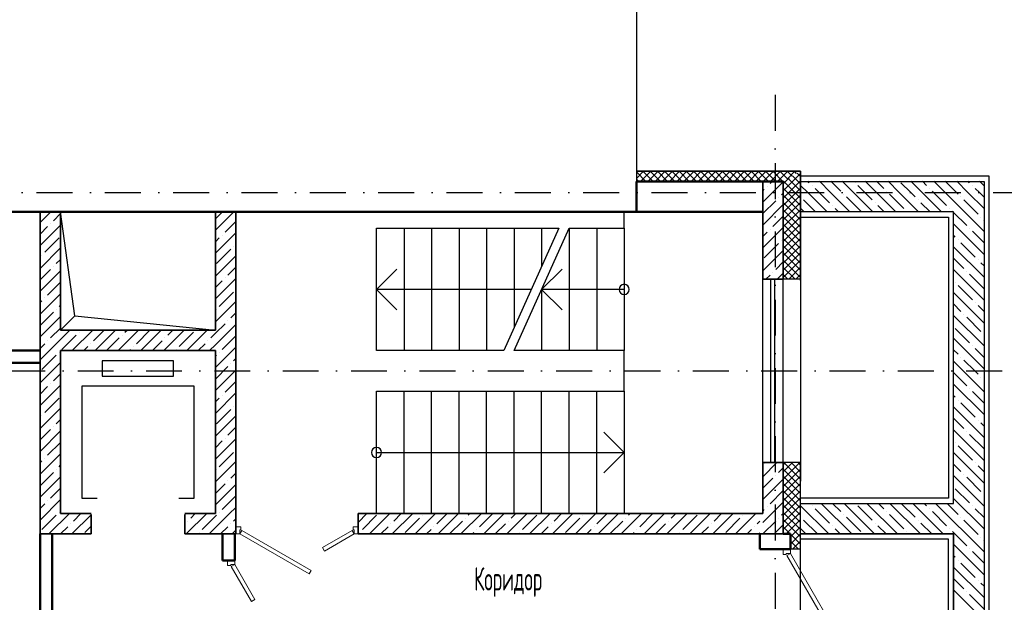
# Model space of a CAD drawing. Extents: x -1560602 to 321118, y -2308202 to -430103.
# Tile 102 of 104: x -1491295 to -1481636, y -2035424 to -2029707. Entities that reach past the tile are written whole.
import ezdxf

# ---------------------------------------------------------------- set-up
doc = ezdxf.new("R2010")
doc.units = 0
doc.header["$MEASUREMENT"] = 0
doc.linetypes.add('Dot & Dashed', pattern=[670.277762, 352.777767, -176.388884, 0, -141.111112])
doc.linetypes.add('Штрихпунктирная', pattern=[0.670278, 0.352778, -0.176389, 0, -0.141111])
doc.layers.get('0').update_dxf_attribs({"color": 255, "linetype": 'CONTINUOUS'})
for name, color, linetype, lineweight in [('Двери', 4, 'CONTINUOUS', 15), ('Диафрагма', 2, 'CONTINUOUS', 35), ('монолитная стена', 2, 'CONTINUOUS', 25), ('стены', 5, 'CONTINUOUS', 50)]:
    doc.layers.add(name, color=color, linetype=linetype, lineweight=lineweight)
for name, color, linetype in [('Оси', 253, 'Dot & Dashed'), ('отделка', 240, 'CONTINUOUS'), ('Текст', 7, 'CONTINUOUS'), ('Утеплитель', 6, 'CONTINUOUS')]:
    doc.layers.add(name, color=color, linetype=linetype)
doc.styles.get("Standard").update_dxf_attribs({"font": 'spds.shx', "width": 0.7, "height": 250})

msp = doc.modelspace()

# ---------------------------------------------------------------- linework, layer by layer
at = {"color": 0, "ltscale": 100}
for p, q in [((-1485244.7, -2026863.4), (-1485244.7, -2031193.4)), ((-1483634.7, -2031193.4), (-1483634.7, -2034236.3)), ((-1481784.7, -2031243.4), (-1483634.7, -2031243.4)), ((-1481784.7, -2039834.2), (-1481784.7, -2031243.4)), ((-1490753.3, -2032612), (-1490894.7, -2031593.4)), ((-1485364.7, -2031753.4), (-1485364.7, -2031593.4)), ((-1483634.7, -2031643.4), (-1482184.7, -2031643.4)), ((-1482184.7, -2031643.4), (-1482184.7, -2034403.4)), ((-1487794.7, -2032953.4), (-1487794.7, -2031753.4)), ((-1487794.7, -2031753.4), (-1486004.7, -2031753.4)), ((-1487524.7, -2031753.4), (-1487524.7, -2032953.4)), ((-1487254.7, -2031753.4), (-1487254.7, -2032953.4)), ((-1486984.7, -2031753.4), (-1486984.7, -2032953.4)), ((-1486714.7, -2031753.4), (-1486714.7, -2032953.4)), ((-1486004.7, -2031753.4), (-1486544.7, -2032953.4)), ((-1486444.7, -2032953.4), (-1485904.7, -2031753.4)), ((-1486444.7, -2031753.4), (-1486444.7, -2032731.4)), ((-1486174.7, -2031753.4), (-1486174.7, -2032131.4)), ((-1485904.7, -2031753.4), (-1485364.7, -2031753.4)), ((-1485904.7, -2031753.4), (-1485904.7, -2032953.4)), ((-1485634.7, -2031753.4), (-1485634.7, -2032953.4)), ((-1485364.7, -2031753.4), (-1485364.7, -2032953.4)), ((-1487794.7, -2032353.4), (-1487594.7, -2032153.4)), ((-1486174.7, -2032353.4), (-1485974.7, -2032153.4)), ((-1487594.7, -2032553.4), (-1487794.7, -2032353.4)), ((-1486274.7, -2032353.4), (-1487794.7, -2032353.4)), ((-1486174.7, -2032353.4), (-1486174.7, -2032953.4)), ((-1485974.7, -2032553.4), (-1486174.7, -2032353.4)), ((-1485364.7, -2032353.4), (-1486174.7, -2032353.4)), ((-1490894.7, -2032753.4), (-1490753.3, -2032612)), ((-1490753.3, -2032612), (-1489374.7, -2032753.4)), ((-1486544.7, -2032953.4), (-1487794.7, -2032953.4)), ((-1485364.7, -2032953.4), (-1486444.7, -2032953.4)), ((-1485364.7, -2033353.4), (-1485364.7, -2032953.4)), ((-1490484.7, -2033053.4), (-1490484.7, -2033203.4)), ((-1489784.7, -2033053.4), (-1490484.7, -2033053.4)), ((-1489784.7, -2033203.4), (-1489784.7, -2033053.4)), ((-1490484.7, -2033203.4), (-1489784.7, -2033203.4)), ((-1489584.7, -2033303.4), (-1490684.7, -2033303.4)), ((-1490684.7, -2033303.4), (-1490684.7, -2034403.4)), ((-1489584.7, -2034403.4), (-1489584.7, -2033303.4)), ((-1487794.7, -2034553.4), (-1487794.7, -2033353.4)), ((-1487794.7, -2033353.4), (-1485364.7, -2033353.4)), ((-1487524.7, -2034553.4), (-1487524.7, -2033353.4)), ((-1487254.7, -2034553.4), (-1487254.7, -2033353.4)), ((-1486984.7, -2034553.4), (-1486984.7, -2033353.4)), ((-1486714.7, -2034553.4), (-1486714.7, -2033353.4)), ((-1486444.7, -2034553.4), (-1486444.7, -2033353.4)), ((-1486174.7, -2034553.4), (-1486174.7, -2033353.4)), ((-1485904.7, -2034553.4), (-1485904.7, -2033353.4)), ((-1485634.7, -2034553.4), (-1485634.7, -2033353.4)), ((-1485364.7, -2033353.4), (-1485364.7, -2034553.4)), ((-1485564.7, -2033753.4), (-1485364.7, -2033953.4)), ((-1487794.7, -2033953.4), (-1485364.7, -2033953.4)), ((-1485364.7, -2033953.4), (-1485564.7, -2034153.4)), ((-1490684.7, -2034403.4), (-1490534.7, -2034403.4)), ((-1489734.7, -2034403.4), (-1489584.7, -2034403.4)), ((-1482184.7, -2034403.4), (-1483634.7, -2034403.4)), ((-1485394.7, -2034553.4), (-1487824.7, -2034553.4)), ((-1483634.7, -2036553.4), (-1483634.7, -2034753.4)), ((-1483634.7, -2034753.4), (-1482134.7, -2034753.4)), ((-1482134.7, -2034753.4), (-1482134.7, -2036553.4)), ((-1482184.7, -2034803.4), (-1483634.7, -2034803.4)), ((-1482184.7, -2039834.2), (-1482184.7, -2034803.4))]:
    msp.add_line(p, q, dxfattribs=at)
for centre, start, end in [((-1485364.7, -2032353.4), 90, 270), ((-1485364.7, -2032353.4), 270, 90), ((-1487794.7, -2033953.4), 90, 270), ((-1487794.7, -2033953.4), 270, 90)]:
    msp.add_arc(centre, 50, start, end, dxfattribs=at)
at = {"layer": 'Двери', "color": 0, "linetype": 'Continuous'}
for p, q in [((-1489124.7, -2034683.4), (-1489174.7, -2034683.4)), ((-1489174.7, -2034753.4), (-1489134.7, -2034753.4)), ((-1489134.7, -2034753.4), (-1489134.7, -2034713.4)), ((-1489134.7, -2034713.4), (-1489124.7, -2034713.4)), ((-1489114.7, -2034718.8), (-1489134.7, -2034753.4)), ((-1489134.7, -2034753.4), (-1488455.8, -2035145.4)), ((-1489124.7, -2034713.4), (-1489124.7, -2034683.4)), ((-1488435.8, -2035110.8), (-1489114.7, -2034718.8)), ((-1488325.7, -2034886.8), (-1488034.7, -2034718.8)), ((-1488014.7, -2034753.4), (-1488305.7, -2034921.4)), ((-1488034.7, -2034718.8), (-1488014.7, -2034753.4)), ((-1487974.7, -2034683.4), (-1488024.7, -2034683.4)), ((-1488024.7, -2034683.4), (-1488024.7, -2034713.4)), ((-1488024.7, -2034713.4), (-1488014.7, -2034713.4)), ((-1488014.7, -2034713.4), (-1488014.7, -2034753.4)), ((-1488014.7, -2034753.4), (-1487974.7, -2034753.4)), ((-1488305.7, -2034921.4), (-1488325.7, -2034886.8)), ((-1483804.7, -2034953.4), (-1483804.7, -2034903.4)), ((-1483774.7, -2034953.4), (-1483804.7, -2034953.4)), ((-1483734.7, -2034943.4), (-1483774.7, -2034943.4)), ((-1483774.7, -2034943.4), (-1483774.7, -2034953.4)), ((-1483769.4, -2034963.4), (-1483734.7, -2034943.4)), ((-1483734.7, -2034903.4), (-1483734.7, -2034943.4)), ((-1483734.7, -2034943.4), (-1483237.7, -2035804.3)), ((-1489254.7, -2035013.4), (-1489254.7, -2035063.4)), ((-1489224.7, -2035063.4), (-1489224.7, -2035053.4)), ((-1489224.7, -2035053.4), (-1489184.7, -2035053.4)), ((-1489219.4, -2035073.4), (-1489184.7, -2035053.4)), ((-1489184.7, -2035053.4), (-1489184.7, -2035013.4)), ((-1489184.7, -2035053.4), (-1488986.7, -2035396.4)), ((-1483272.4, -2035824.3), (-1483769.4, -2034963.4)), ((-1489254.7, -2035063.4), (-1489224.7, -2035063.4)), ((-1489021.4, -2035416.4), (-1489219.4, -2035073.4)), ((-1488455.8, -2035145.4), (-1488435.8, -2035110.8)), ((-1488986.7, -2035396.4), (-1489021.4, -2035416.4))]:
    msp.add_line(p, q, dxfattribs=at)
at = {"layer": 'Диафрагма', "color": 0, "ltscale": 100}
for p, q in [((-1484004.7, -2031593.4), (-1484004.7, -2031293.4)), ((-1483804.7, -2032253.4), (-1483804.7, -2031293.4)), ((-1491094.7, -2031593.4), (-1491094.7, -2033353.4)), ((-1490894.7, -2031593.4), (-1489374.7, -2031593.4)), ((-1490894.7, -2032753.4), (-1490894.7, -2031593.4)), ((-1490894.7, -2032753.4), (-1490894.7, -2031593.4)), ((-1490894.7, -2031593.4), (-1489374.7, -2031593.4)), ((-1489374.7, -2031593.4), (-1489374.7, -2032753.4)), ((-1489374.7, -2031593.4), (-1489374.7, -2032753.4)), ((-1489174.7, -2034753.4), (-1489174.7, -2031593.4)), ((-1484004.7, -2031593.4), (-1484004.7, -2032253.4)), ((-1484004.7, -2032253.4), (-1483804.7, -2032253.4)), ((-1489374.7, -2032753.4), (-1490894.7, -2032753.4)), ((-1489374.7, -2032753.4), (-1490894.7, -2032753.4)), ((-1490894.7, -2032953.4), (-1489374.7, -2032953.4)), ((-1490894.7, -2034553.4), (-1490894.7, -2032953.4)), ((-1489374.7, -2032953.4), (-1489374.7, -2034553.4)), ((-1491094.7, -2033353.4), (-1491094.7, -2034753.4)), ((-1484004.7, -2034053.4), (-1484004.7, -2034553.4)), ((-1484004.7, -2034053.4), (-1483804.7, -2034053.4)), ((-1483804.7, -2034753.4), (-1483804.7, -2034053.4)), ((-1490594.7, -2034553.4), (-1490894.7, -2034553.4)), ((-1490594.7, -2034563.4), (-1490594.7, -2034753.4)), ((-1489374.7, -2034553.4), (-1489674.7, -2034553.4)), ((-1489674.7, -2034563.4), (-1489674.7, -2034753.4)), ((-1484004.7, -2034553.4), (-1487974.7, -2034553.4)), ((-1487974.7, -2034553.4), (-1487974.7, -2034753.4)), ((-1491094.7, -2034753.4), (-1490594.7, -2034753.4)), ((-1489674.7, -2034753.4), (-1489174.7, -2034753.4)), ((-1487974.7, -2034753.4), (-1485934.7, -2034753.4)), ((-1485934.7, -2034753.4), (-1485934.7, -2034753.4)), ((-1485934.7, -2034753.4), (-1485734.7, -2034753.4)), ((-1485734.7, -2034753.4), (-1484034.7, -2034753.4)), ((-1485734.7, -2034753.4), (-1485734.7, -2034753.4)), ((-1484034.7, -2034753.4), (-1483804.7, -2034753.4))]:
    msp.add_line(p, q, dxfattribs=at)
at = {"layer": 'Диафрагма', "color": 0, "lineweight": -3, "ltscale": 100}
for p, q in [((-1484004.7, -2031497.5), (-1483804.7, -2031297.5)), ((-1484004.7, -2031385.2), (-1483990.4, -2031370.8)), ((-1483962.3, -2031342.8), (-1483962.3, -2031342.8)), ((-1483934.2, -2031314.7), (-1483913, -2031293.4)), ((-1483850.1, -2031455), (-1483850.1, -2031455)), ((-1483822, -2031427), (-1483804.7, -2031409.7)), ((-1484004.7, -2031609.7), (-1483878.1, -2031483.1)), ((-1484004.7, -2031722), (-1483804.7, -2031522)), ((-1491094.7, -2031697.8), (-1490990.4, -2031593.4)), ((-1490964.3, -2031679.5), (-1490894.7, -2031610)), ((-1489374.7, -2031773.8), (-1489194.4, -2031593.4)), ((-1489374.7, -2031661.6), (-1489306.6, -2031593.4)), ((-1483906.2, -2031735.7), (-1483804.7, -2031634.2)), ((-1491094.7, -2031922.3), (-1490894.7, -2031722.3)), ((-1491094.7, -2031810), (-1491020.4, -2031735.7)), ((-1490992.3, -2031707.6), (-1490992.3, -2031707.6)), ((-1489280.5, -2031791.8), (-1489174.7, -2031686.1)), ((-1484004.7, -2031946.5), (-1483804.7, -2031746.5)), ((-1483934.2, -2031763.7), (-1483934.2, -2031763.7)), ((-1491048.4, -2031988.2), (-1490908.1, -2031847.9)), ((-1489374.7, -2031998.3), (-1489174.7, -2031798.3)), ((-1489374.7, -2031886.1), (-1489336.6, -2031847.9)), ((-1489308.5, -2031819.9), (-1489308.5, -2031819.9)), ((-1484004.7, -2031834.2), (-1483962.3, -2031791.8)), ((-1491094.7, -2032146.8), (-1490894.7, -2031946.8)), ((-1489364.7, -2032100.5), (-1489224.3, -2031960.2)), ((-1489196.3, -2031932.1), (-1489196.3, -2031932.1)), ((-1483990.4, -2032044.4), (-1483850.1, -2031904)), ((-1483822, -2031876), (-1483822, -2031876)), ((-1491076.5, -2032016.3), (-1491076.5, -2032016.3)), ((-1490936.2, -2032100.5), (-1490894.7, -2032059)), ((-1489374.7, -2032222.8), (-1489174.7, -2032022.8)), ((-1484004.7, -2032171), (-1483804.7, -2031971)), ((-1491094.7, -2032259), (-1490992.3, -2032156.6)), ((-1490964.3, -2032128.5), (-1490964.3, -2032128.5)), ((-1489252.4, -2032212.7), (-1489174.7, -2032135.1)), ((-1483878.1, -2032156.6), (-1483804.7, -2032083.2)), ((-1491094.7, -2032371.3), (-1490894.7, -2032171.3)), ((-1489374.7, -2032447.3), (-1489174.7, -2032247.3)), ((-1489280.5, -2032240.8), (-1489280.5, -2032240.8)), ((-1483974.9, -2032253.4), (-1483934.2, -2032212.7)), ((-1483906.2, -2032184.7), (-1483906.2, -2032184.7)), ((-1483862.7, -2032253.4), (-1483804.7, -2032195.5)), ((-1491020.4, -2032409.2), (-1490894.7, -2032283.5)), ((-1489374.7, -2032335.1), (-1489308.5, -2032268.9)), ((-1491094.7, -2032595.8), (-1490894.7, -2032395.8)), ((-1491048.4, -2032437.2), (-1491048.4, -2032437.2)), ((-1489336.6, -2032521.4), (-1489196.3, -2032381.1)), ((-1491094.7, -2032483.5), (-1491076.5, -2032465.3)), ((-1490908.1, -2032521.4), (-1490894.7, -2032508)), ((-1489374.7, -2032671.8), (-1489174.7, -2032471.8)), ((-1491094.7, -2032708), (-1490964.3, -2032577.6)), ((-1491094.7, -2032820.3), (-1490894.7, -2032620.3)), ((-1490936.2, -2032549.5), (-1490936.2, -2032549.5)), ((-1489364.7, -2032549.5), (-1489364.7, -2032549.5)), ((-1489224.3, -2032633.7), (-1489174.7, -2032584.1)), ((-1490992.3, -2032830.1), (-1490894.7, -2032732.6)), ((-1489374.7, -2032784.1), (-1489280.5, -2032689.8)), ((-1489374.7, -2032896.4), (-1489174.7, -2032696.4)), ((-1489252.4, -2032661.8), (-1489252.4, -2032661.8)), ((-1490894.7, -2032844.8), (-1490803.4, -2032753.4)), ((-1490880.1, -2032942.4), (-1490739.8, -2032802.1)), ((-1490778.9, -2032953.4), (-1490578.9, -2032753.4)), ((-1490711.7, -2032774), (-1490711.7, -2032774)), ((-1490571.4, -2032858.2), (-1490466.6, -2032753.4)), ((-1490554.4, -2032953.4), (-1490354.4, -2032753.4)), ((-1490442.1, -2032953.4), (-1490318.8, -2032830.1)), ((-1490329.9, -2032953.4), (-1490129.9, -2032753.4)), ((-1490290.7, -2032802.1), (-1490290.7, -2032802.1)), ((-1490262.7, -2032774), (-1490242.1, -2032753.4)), ((-1490150.4, -2032886.3), (-1490017.6, -2032753.4)), ((-1490105.4, -2032953.4), (-1489905.4, -2032753.4)), ((-1489880.8, -2032953.4), (-1489680.8, -2032753.4)), ((-1489869.8, -2032830.1), (-1489869.8, -2032830.1)), ((-1489841.7, -2032802.1), (-1489793.1, -2032753.4)), ((-1489729.5, -2032914.3), (-1489589.2, -2032774)), ((-1489656.3, -2032953.4), (-1489456.3, -2032753.4)), ((-1489420.8, -2032830.1), (-1489374.7, -2032784.1)), ((-1489308.5, -2032942.4), (-1489174.7, -2032808.6)), ((-1491094.7, -2032932.6), (-1491048.4, -2032886.3)), ((-1491020.4, -2032858.2), (-1491020.4, -2032858.2)), ((-1491003.4, -2032953.4), (-1490894.7, -2032844.8)), ((-1490666.6, -2032953.4), (-1490627.5, -2032914.3)), ((-1490599.4, -2032886.3), (-1490599.4, -2032886.3)), ((-1490178.5, -2032914.3), (-1490178.5, -2032914.3)), ((-1489993.1, -2032953.4), (-1489897.9, -2032858.2)), ((-1489544.1, -2032953.4), (-1489476.9, -2032886.3)), ((-1489448.8, -2032858.2), (-1489448.8, -2032858.2)), ((-1489431.8, -2032953.4), (-1489374.7, -2032896.4)), ((-1489374.7, -2033120.9), (-1489174.7, -2032920.9)), ((-1491094.7, -2033044.8), (-1491003.4, -2032953.4)), ((-1491076.5, -2033138.8), (-1490936.2, -2032998.5)), ((-1490908.1, -2032970.4), (-1490908.1, -2032970.4)), ((-1490217.6, -2032953.4), (-1490206.5, -2032942.4)), ((-1489757.5, -2032942.4), (-1489757.5, -2032942.4)), ((-1489374.7, -2033008.6), (-1489364.7, -2032998.5)), ((-1489336.6, -2032970.4), (-1489336.6, -2032970.4)), ((-1491094.7, -2033269.3), (-1490894.7, -2033069.3)), ((-1489374.7, -2033233.1), (-1489252.4, -2033110.8)), ((-1489224.3, -2033082.7), (-1489224.3, -2033082.7)), ((-1489196.3, -2033054.6), (-1489174.7, -2033033.1)), ((-1490964.3, -2033251.1), (-1490894.7, -2033181.6)), ((-1489374.7, -2033345.4), (-1489174.7, -2033145.4)), ((-1491094.7, -2033493.8), (-1490894.7, -2033293.8)), ((-1491094.7, -2033381.6), (-1491020.4, -2033307.2)), ((-1490992.3, -2033279.1), (-1490992.3, -2033279.1)), ((-1489280.5, -2033363.3), (-1489174.7, -2033257.6)), ((-1489374.7, -2033569.9), (-1489174.7, -2033369.9)), ((-1489308.5, -2033391.4), (-1489308.5, -2033391.4)), ((-1491048.4, -2033559.8), (-1490908.1, -2033419.5)), ((-1489374.7, -2033457.6), (-1489336.6, -2033419.5)), ((-1489196.3, -2033503.6), (-1489196.3, -2033503.6)), ((-1491094.7, -2033718.3), (-1490894.7, -2033518.3)), ((-1491076.5, -2033587.8), (-1491076.5, -2033587.8)), ((-1489374.7, -2033794.4), (-1489174.7, -2033594.4)), ((-1489364.7, -2033672), (-1489224.3, -2033531.7)), ((-1490964.3, -2033700.1), (-1490964.3, -2033700.1)), ((-1490936.2, -2033672), (-1490894.7, -2033630.6)), ((-1491094.7, -2033830.6), (-1490992.3, -2033728.2)), ((-1491094.7, -2033942.8), (-1490894.7, -2033742.8)), ((-1489252.4, -2033784.3), (-1489174.7, -2033706.6)), ((-1491020.4, -2033980.7), (-1490894.7, -2033855.1)), ((-1489374.7, -2034018.9), (-1489174.7, -2033818.9)), ((-1489374.7, -2033906.6), (-1489308.5, -2033840.4)), ((-1489280.5, -2033812.3), (-1489280.5, -2033812.3)), ((-1491094.7, -2034167.3), (-1490894.7, -2033967.3)), ((-1489336.6, -2034093), (-1489196.3, -2033952.7)), ((-1491094.7, -2034055.1), (-1491076.5, -2034036.9)), ((-1491048.4, -2034008.8), (-1491048.4, -2034008.8)), ((-1490908.1, -2034093), (-1490894.7, -2034079.6)), ((-1489374.7, -2034243.4), (-1489174.7, -2034043.4)), ((-1484005, -2034191.8), (-1483866.6, -2034053.4)), ((-1483990.4, -2034064.9), (-1483990.4, -2034064.9)), ((-1491094.7, -2034279.6), (-1490964.3, -2034149.1)), ((-1490936.2, -2034121), (-1490936.2, -2034121)), ((-1489364.7, -2034121), (-1489364.7, -2034121)), ((-1489224.3, -2034205.2), (-1489174.7, -2034155.6)), ((-1483878.1, -2034177.2), (-1483878.1, -2034177.2)), ((-1483850.1, -2034149.1), (-1483804.7, -2034103.8)), ((-1491094.7, -2034391.8), (-1490894.7, -2034191.8)), ((-1489374.7, -2034355.6), (-1489280.5, -2034261.4)), ((-1489374.7, -2034467.9), (-1489174.7, -2034267.9)), ((-1489252.4, -2034233.3), (-1489252.4, -2034233.3)), ((-1484005.4, -2034416.7), (-1483804.7, -2034216)), ((-1484005.2, -2034304.3), (-1483906.2, -2034205.2)), ((-1490992.3, -2034401.7), (-1490894.7, -2034304.1)), ((-1483934.2, -2034457.8), (-1483804.7, -2034328.3)), ((-1491094.7, -2034616.4), (-1490894.7, -2034416.4)), ((-1491094.7, -2034504.1), (-1491048.4, -2034457.8)), ((-1491020.4, -2034429.7), (-1491020.4, -2034429.7)), ((-1489308.5, -2034513.9), (-1489174.7, -2034380.1)), ((-1484005.8, -2034641.6), (-1483804.7, -2034440.6)), ((-1491076.5, -2034710.4), (-1490936.2, -2034570.1)), ((-1491007.3, -2034753.4), (-1490807.3, -2034553.4)), ((-1490908.1, -2034542), (-1490908.1, -2034542)), ((-1490782.8, -2034753.4), (-1490594.7, -2034565.4)), ((-1490767.8, -2034626.2), (-1490695.1, -2034553.4)), ((-1489660.3, -2034753.4), (-1489460.3, -2034553.4)), ((-1489617.2, -2034598.1), (-1489572.5, -2034553.4)), ((-1489505, -2034710.4), (-1489364.7, -2034570.1)), ((-1489435.8, -2034753.4), (-1489235.8, -2034553.4)), ((-1489336.6, -2034542), (-1489336.6, -2034542)), ((-1489235.8, -2034553.4), (-1489174.7, -2034492.4)), ((-1487974.7, -2034639.4), (-1487888.7, -2034553.4)), ((-1487933.4, -2034710.4), (-1487793.1, -2034570.1)), ((-1487864.2, -2034753.4), (-1487664.2, -2034553.4)), ((-1487639.7, -2034753.4), (-1487439.7, -2034553.4)), ((-1487624.7, -2034626.2), (-1487552, -2034553.4)), ((-1487415.2, -2034753.4), (-1487215.2, -2034553.4)), ((-1487344.1, -2034570.1), (-1487344.1, -2034570.1)), ((-1487203.8, -2034654.2), (-1487103, -2034553.4)), ((-1487190.7, -2034753.4), (-1486990.7, -2034553.4)), ((-1486966.2, -2034753.4), (-1486766.2, -2034553.4)), ((-1486895.1, -2034570.1), (-1486878.5, -2034553.4)), ((-1486782.8, -2034682.3), (-1486654, -2034553.4)), ((-1486741.7, -2034753.4), (-1486541.7, -2034553.4)), ((-1486517.2, -2034753.4), (-1486317.2, -2034553.4)), ((-1486474.1, -2034598.1), (-1486429.5, -2034553.4)), ((-1486361.9, -2034710.4), (-1486221.6, -2034570.1)), ((-1486292.7, -2034753.4), (-1486092.7, -2034553.4)), ((-1486068.2, -2034753.4), (-1485868.2, -2034553.4)), ((-1486053.2, -2034626.2), (-1485980.4, -2034553.4)), ((-1485843.7, -2034753.4), (-1485643.7, -2034553.4)), ((-1485772.5, -2034570.1), (-1485772.5, -2034570.1)), ((-1485632.2, -2034654.2), (-1485531.4, -2034553.4)), ((-1485619.2, -2034753.4), (-1485419.2, -2034553.4)), ((-1485394.7, -2034753.4), (-1485194.7, -2034553.4)), ((-1485323.5, -2034570.1), (-1485306.9, -2034553.4)), ((-1485211.3, -2034682.3), (-1485082.4, -2034553.4)), ((-1485170.2, -2034753.4), (-1484970.2, -2034553.4)), ((-1484945.7, -2034753.4), (-1484745.7, -2034553.4)), ((-1484902.6, -2034598.1), (-1484857.9, -2034553.4)), ((-1484790.3, -2034710.4), (-1484650, -2034570.1)), ((-1484721.1, -2034753.4), (-1484521.1, -2034553.4)), ((-1484496.6, -2034753.4), (-1484296.6, -2034553.4)), ((-1484481.6, -2034626.2), (-1484408.9, -2034553.4)), ((-1484272.1, -2034753.4), (-1484072.1, -2034553.4)), ((-1484201, -2034570.1), (-1484201, -2034570.1)), ((-1484005.6, -2034529.2), (-1483990.4, -2034513.9)), ((-1483962.3, -2034485.9), (-1483962.3, -2034485.9)), ((-1483822, -2034570.1), (-1483804.7, -2034552.8)), ((-1490795.9, -2034654.2), (-1490795.9, -2034654.2)), ((-1489674.7, -2034655.6), (-1489673.3, -2034654.2)), ((-1489645.3, -2034626.2), (-1489645.3, -2034626.2)), ((-1489224.3, -2034654.2), (-1489224.3, -2034654.2)), ((-1489196.3, -2034626.2), (-1489174.7, -2034604.7)), ((-1487652.8, -2034654.2), (-1487652.8, -2034654.2)), ((-1487512.5, -2034738.4), (-1487372.2, -2034598.1)), ((-1487078.5, -2034753.4), (-1486951.2, -2034626.2)), ((-1486923.1, -2034598.1), (-1486923.1, -2034598.1)), ((-1486629.5, -2034753.4), (-1486530.3, -2034654.2)), ((-1486502.2, -2034626.2), (-1486502.2, -2034626.2)), ((-1486081.2, -2034654.2), (-1486081.2, -2034654.2)), ((-1485940.9, -2034738.4), (-1485800.6, -2034598.1)), ((-1485506.9, -2034753.4), (-1485379.7, -2034626.2)), ((-1485351.6, -2034598.1), (-1485351.6, -2034598.1)), ((-1485057.9, -2034753.4), (-1484958.7, -2034654.2)), ((-1484930.6, -2034626.2), (-1484930.6, -2034626.2)), ((-1484509.7, -2034654.2), (-1484509.7, -2034654.2)), ((-1484369.4, -2034738.4), (-1484229.1, -2034598.1)), ((-1484060.7, -2034654.2), (-1484034.7, -2034628.3)), ((-1484005.4, -2034753.4), (-1483878.1, -2034626.2)), ((-1483893.1, -2034753.4), (-1483804.7, -2034665.1)), ((-1483850.1, -2034598.1), (-1483850.1, -2034598.1)), ((-1490895.1, -2034753.4), (-1490823.9, -2034682.3)), ((-1490655.6, -2034738.4), (-1490594.7, -2034677.6)), ((-1489533, -2034738.4), (-1489533, -2034738.4)), ((-1489323.5, -2034753.4), (-1489252.4, -2034682.3)), ((-1489211.3, -2034753.4), (-1489174.7, -2034716.9)), ((-1487961.5, -2034738.4), (-1487961.5, -2034738.4)), ((-1487752, -2034753.4), (-1487680.9, -2034682.3)), ((-1487303, -2034753.4), (-1487259.9, -2034710.4)), ((-1487231.8, -2034682.3), (-1487231.8, -2034682.3)), ((-1486854, -2034753.4), (-1486839, -2034738.4)), ((-1486810.9, -2034710.4), (-1486810.9, -2034710.4)), ((-1486389.9, -2034738.4), (-1486389.9, -2034738.4)), ((-1486180.4, -2034753.4), (-1486109.3, -2034682.3)), ((-1485731.4, -2034753.4), (-1485688.4, -2034710.4)), ((-1485660.3, -2034682.3), (-1485660.3, -2034682.3)), ((-1485282.4, -2034753.4), (-1485267.4, -2034738.4)), ((-1485239.3, -2034710.4), (-1485239.3, -2034710.4)), ((-1484818.4, -2034738.4), (-1484818.4, -2034738.4)), ((-1484608.9, -2034753.4), (-1484537.8, -2034682.3)), ((-1484159.9, -2034753.4), (-1484116.8, -2034710.4)), ((-1484088.7, -2034682.3), (-1484088.7, -2034682.3)), ((-1484047.6, -2034753.4), (-1484034.7, -2034740.6))]:
    msp.add_line(p, q, dxfattribs=at)
at = {"layer": 'Диафрагма', "color": 0, "linetype": 'Continuous', "ltscale": 100}
for p, q in [((-1490594.7, -2034563.4), (-1490594.7, -2034753.4)), ((-1490594.7, -2034563.4), (-1490594.7, -2034753.4)), ((-1489674.7, -2034753.4), (-1489674.7, -2034563.4)), ((-1489674.7, -2034563.4), (-1489674.7, -2034753.4))]:
    msp.add_line(p, q, dxfattribs=at)
at = {"layer": 'монолитная стена', "color": 0, "ltscale": 100}
for p, q in [((-1483634.7, -2031293.4), (-1481834.7, -2031293.4)), ((-1481834.7, -2031293.4), (-1481834.7, -2039783.8)), ((-1482134.7, -2031593.4), (-1483634.7, -2031593.4)), ((-1482134.7, -2034453.4), (-1482134.7, -2031593.4)), ((-1483634.7, -2034453.4), (-1482134.7, -2034453.4)), ((-1482134.7, -2034753.4), (-1483634.7, -2034753.4)), ((-1482134.7, -2039783.8), (-1482134.7, -2034753.4))]:
    msp.add_line(p, q, dxfattribs=at)
at = {"layer": 'монолитная стена', "color": 0, "lineweight": -3, "ltscale": 100}
for p, q in [((-1483564.4, -2031403), (-1483634.7, -2031332.7)), ((-1483548.9, -2031306.3), (-1483562.2, -2031293)), ((-1483520.8, -2031334.4), (-1483520.8, -2031334.4)), ((-1483452.2, -2031403), (-1483492.8, -2031362.5)), ((-1483339.9, -2031403), (-1483449.9, -2031293)), ((-1483240.2, -2031390.5), (-1483337.7, -2031293)), ((-1483115.4, -2031403), (-1483225.4, -2031293)), ((-1483099.9, -2031306.3), (-1483099.9, -2031306.3)), ((-1483003.2, -2031403), (-1483071.8, -2031334.4)), ((-1482890.9, -2031403), (-1483000.9, -2031293)), ((-1482819.3, -2031362.5), (-1482888.7, -2031293)), ((-1482666.4, -2031403), (-1482776.4, -2031293)), ((-1482554.2, -2031403), (-1482650.9, -2031306.3)), ((-1482441.9, -2031403), (-1482551.9, -2031293)), ((-1482398.3, -2031334.4), (-1482439.7, -2031293)), ((-1482370.2, -2031362.5), (-1482370.2, -2031362.5)), ((-1482217.4, -2031403), (-1482327.4, -2031293)), ((-1482105.2, -2031403), (-1482215.2, -2031293)), ((-1481992.9, -2031403), (-1482102.9, -2031293)), ((-1481977.4, -2031306.3), (-1481990.6, -2031293)), ((-1481949.3, -2031334.4), (-1481949.3, -2031334.4)), ((-1481880.6, -2031403), (-1481921.2, -2031362.5)), ((-1481834.7, -2031336.7), (-1481878.4, -2031293)), ((-1483633.1, -2031446.7), (-1483633.1, -2031446.7)), ((-1483486.7, -2031593), (-1483605, -2031474.7)), ((-1483374.4, -2031593), (-1483564.4, -2031403)), ((-1483352.5, -2031502.8), (-1483452.2, -2031403)), ((-1483149.9, -2031593), (-1483339.9, -2031403)), ((-1483212.1, -2031418.6), (-1483212.1, -2031418.6)), ((-1483043.8, -2031587), (-1483184.1, -2031446.7)), ((-1482925.4, -2031593), (-1483115.4, -2031403)), ((-1482931.5, -2031474.7), (-1483003.2, -2031403)), ((-1482700.9, -2031593), (-1482890.9, -2031403)), ((-1482791.2, -2031390.5), (-1482791.2, -2031390.5)), ((-1482622.8, -2031558.9), (-1482763.1, -2031418.6)), ((-1482476.4, -2031593), (-1482666.4, -2031403)), ((-1482510.6, -2031446.7), (-1482554.2, -2031403)), ((-1482482.5, -2031474.7), (-1482482.5, -2031474.7)), ((-1482251.9, -2031593), (-1482441.9, -2031403)), ((-1482329.7, -2031403), (-1482342.2, -2031390.5)), ((-1482201.9, -2031530.8), (-1482329.7, -2031403)), ((-1481834.7, -2031785.7), (-1482217.4, -2031403)), ((-1482089.6, -2031418.6), (-1482105.2, -2031403)), ((-1482061.5, -2031446.7), (-1482061.5, -2031446.7)), ((-1481893.2, -2031615), (-1482033.5, -2031474.7)), ((-1481834.7, -2031561.2), (-1481992.9, -2031403)), ((-1481834.7, -2031448.9), (-1481880.6, -2031403)), ((-1483599, -2031593), (-1483634.7, -2031557.2)), ((-1483324.4, -2031530.8), (-1483324.4, -2031530.8)), ((-1483262.2, -2031593), (-1483296.3, -2031558.9)), ((-1482903.4, -2031502.8), (-1482903.4, -2031502.8)), ((-1482813.2, -2031593), (-1482875.4, -2031530.8)), ((-1482364.2, -2031593), (-1482454.4, -2031502.8)), ((-1482173.8, -2031558.9), (-1482173.8, -2031558.9)), ((-1482594.7, -2031587), (-1482594.7, -2031587)), ((-1482139.7, -2031593), (-1482145.7, -2031587)), ((-1482005.4, -2031727.3), (-1482134.7, -2031598)), ((-1481865.1, -2031643.1), (-1481865.1, -2031643.1)), ((-1481834.7, -2031673.5), (-1481837, -2031671.2)), ((-1481834.7, -2032010.2), (-1482134.7, -2031710.2)), ((-1481977.4, -2031755.3), (-1481977.4, -2031755.3)), ((-1482117.7, -2031839.5), (-1482134.7, -2031822.5)), ((-1482089.6, -2031867.6), (-1482089.6, -2031867.6)), ((-1481834.7, -2031898), (-1481949.3, -2031783.4)), ((-1481834.7, -2032234.7), (-1482134.7, -2031934.7)), ((-1481921.2, -2032036), (-1482061.5, -2031895.7)), ((-1482033.5, -2032148.2), (-1482134.7, -2032047)), ((-1481893.2, -2032064), (-1481893.2, -2032064)), ((-1481834.7, -2032122.5), (-1481865.1, -2032092.1)), ((-1481834.7, -2032459.2), (-1482134.7, -2032159.2)), ((-1482005.4, -2032176.3), (-1482005.4, -2032176.3)), ((-1481837, -2032344.7), (-1481977.4, -2032204.4)), ((-1482117.7, -2032288.6), (-1482117.7, -2032288.6)), ((-1481949.3, -2032456.9), (-1482089.6, -2032316.6)), ((-1481834.7, -2032683.7), (-1482134.7, -2032383.7)), ((-1482061.5, -2032569.2), (-1482134.7, -2032496)), ((-1481921.2, -2032485), (-1481921.2, -2032485)), ((-1481834.7, -2032571.5), (-1481893.2, -2032513.1)), ((-1481834.7, -2032908.2), (-1482134.7, -2032608.2)), ((-1482033.5, -2032597.2), (-1482033.5, -2032597.2)), ((-1481865.1, -2032765.6), (-1482005.4, -2032625.3)), ((-1481834.7, -2033132.7), (-1482134.7, -2032832.7)), ((-1481977.4, -2032877.9), (-1482117.7, -2032737.6)), ((-1481837, -2032793.7), (-1481837, -2032793.7)), ((-1481949.3, -2032905.9), (-1481949.3, -2032905.9)), ((-1482089.6, -2032990.1), (-1482134.7, -2032945)), ((-1482061.5, -2033018.2), (-1482061.5, -2033018.2)), ((-1481834.7, -2033020.5), (-1481921.2, -2032934)), ((-1482039, -2033153), (-1482134.7, -2033057.2)), ((-1481926.7, -2033153), (-1482033.5, -2033046.3)), ((-1482005.4, -2033298.8), (-1482134.7, -2033169.5)), ((-1481834.7, -2033357.2), (-1482039, -2033153)), ((-1481893.2, -2033186.6), (-1481926.7, -2033153)), ((-1481865.1, -2033214.6), (-1481865.1, -2033214.6)), ((-1481834.7, -2033581.8), (-1482134.7, -2033281.8)), ((-1481834.7, -2033245), (-1481837, -2033242.7)), ((-1482117.7, -2033411.1), (-1482134.7, -2033394)), ((-1481977.4, -2033326.9), (-1481977.4, -2033326.9)), ((-1481834.7, -2033469.5), (-1481949.3, -2033355)), ((-1481834.7, -2033806.3), (-1482134.7, -2033506.3)), ((-1482089.6, -2033439.1), (-1482089.6, -2033439.1)), ((-1481921.2, -2033607.5), (-1482061.5, -2033467.2)), ((-1482033.5, -2033719.8), (-1482134.7, -2033618.5)), ((-1481893.2, -2033635.6), (-1481893.2, -2033635.6)), ((-1481834.7, -2033694), (-1481865.1, -2033663.7)), ((-1481834.7, -2034030.8), (-1482134.7, -2033730.8)), ((-1482005.4, -2033747.8), (-1482005.4, -2033747.8)), ((-1481837, -2033916.2), (-1481977.4, -2033775.9)), ((-1482117.7, -2033860.1), (-1482117.7, -2033860.1)), ((-1481949.3, -2034028.5), (-1482089.6, -2033888.2)), ((-1481834.7, -2034255.3), (-1482134.7, -2033955.3)), ((-1482061.5, -2034140.7), (-1482134.7, -2034067.5)), ((-1481921.2, -2034056.5), (-1481921.2, -2034056.5)), ((-1481834.7, -2034143), (-1481893.2, -2034084.6)), ((-1481834.7, -2034479.8), (-1482134.7, -2034179.8)), ((-1482033.5, -2034168.8), (-1482033.5, -2034168.8)), ((-1481865.1, -2034337.2), (-1482005.4, -2034196.9)), ((-1481977.4, -2034449.4), (-1482117.7, -2034309.1)), ((-1481837, -2034365.2), (-1481837, -2034365.2)), ((-1483357.5, -2034753), (-1483634.7, -2034475.8)), ((-1483133, -2034753), (-1483433, -2034453)), ((-1483240.2, -2034533.6), (-1483320.8, -2034453)), ((-1482908.5, -2034753), (-1483208.5, -2034453)), ((-1482684, -2034753), (-1482984, -2034453)), ((-1482819.3, -2034505.6), (-1482871.8, -2034453)), ((-1482459.5, -2034753), (-1482759.5, -2034453)), ((-1482510.6, -2034589.7), (-1482647.3, -2034453)), ((-1482235, -2034753), (-1482535, -2034453)), ((-1482398.3, -2034477.5), (-1482422.7, -2034453)), ((-1481834.7, -2034928.8), (-1482310.5, -2034453)), ((-1482089.6, -2034561.7), (-1482198.2, -2034453)), ((-1481834.7, -2034704.3), (-1482134.7, -2034404.3)), ((-1483520.8, -2034477.5), (-1483520.8, -2034477.5)), ((-1483352.5, -2034645.9), (-1483492.8, -2034505.6)), ((-1483212.1, -2034561.7), (-1483212.1, -2034561.7)), ((-1482931.5, -2034617.8), (-1483071.8, -2034477.5)), ((-1482791.2, -2034533.6), (-1482791.2, -2034533.6)), ((-1482622.8, -2034702), (-1482763.1, -2034561.7)), ((-1482370.2, -2034505.6), (-1482370.2, -2034505.6)), ((-1482201.9, -2034673.9), (-1482342.2, -2034533.6)), ((-1481949.3, -2034477.5), (-1481949.3, -2034477.5)), ((-1481834.7, -2034592), (-1481921.2, -2034505.6)), ((-1483633.1, -2034589.7), (-1483633.1, -2034589.7)), ((-1483469.8, -2034753), (-1483605, -2034617.8)), ((-1483043.8, -2034730.1), (-1483184.1, -2034589.7)), ((-1482903.4, -2034645.9), (-1482903.4, -2034645.9)), ((-1482482.5, -2034617.8), (-1482482.5, -2034617.8)), ((-1482347.3, -2034753), (-1482454.4, -2034645.9)), ((-1482061.5, -2034589.7), (-1482061.5, -2034589.7)), ((-1481893.2, -2034758.1), (-1482033.5, -2034617.8)), ((-1483582, -2034753), (-1483634.7, -2034700.3)), ((-1483324.4, -2034673.9), (-1483324.4, -2034673.9)), ((-1483245.3, -2034753), (-1483296.3, -2034702)), ((-1482796.3, -2034753), (-1482875.4, -2034673.9)), ((-1482594.7, -2034730.1), (-1482594.7, -2034730.1)), ((-1482173.8, -2034702), (-1482173.8, -2034702)), ((-1482005.4, -2034870.4), (-1482145.7, -2034730.1)), ((-1481834.7, -2035153.3), (-1482134.7, -2034853.3)), ((-1481865.1, -2034786.2), (-1481865.1, -2034786.2)), ((-1481834.7, -2034816.5), (-1481837, -2034814.2)), ((-1481977.4, -2034898.4), (-1481977.4, -2034898.4)), ((-1481834.7, -2035041), (-1481949.3, -2034926.5)), ((-1482117.7, -2034982.6), (-1482134.7, -2034965.6)), ((-1482089.6, -2035010.7), (-1482089.6, -2035010.7)), ((-1481921.2, -2035179.1), (-1482061.5, -2035038.8)), ((-1481834.7, -2035377.8), (-1482134.7, -2035077.8)), ((-1482033.5, -2035291.3), (-1482134.7, -2035190.1)), ((-1481893.2, -2035207.1), (-1481893.2, -2035207.1)), ((-1481834.7, -2035265.6), (-1481865.1, -2035235.2)), ((-1481834.7, -2035602.3), (-1482134.7, -2035302.3)), ((-1482005.4, -2035319.4), (-1482005.4, -2035319.4)), ((-1481837, -2035487.8), (-1481977.4, -2035347.5))]:
    msp.add_line(p, q, dxfattribs=at)
at = {"layer": 'Оси', "color": 0, "linetype": 'Штрихпунктирная', "lineweight": -3, "ltscale": 1000}
for p, q in [((-1483884.7, -2030443.4), (-1483884.7, -2057488.4)), ((-1499175.3, -2031403.4), (-1479259.7, -2031403.4)), ((-1491094.7, -2032153.4), (-1491094.7, -2057618.4)), ((-1501452, -2033153.4), (-1479259.7, -2033153.4))]:
    msp.add_line(p, q, dxfattribs=at)
at = {"layer": 'отделка', "color": 0, "ltscale": 100}
for p, q in [((-1484004.7, -2034053.4), (-1484004.7, -2032253.4)), ((-1483925.6, -2034053.4), (-1483925.6, -2032253.4)), ((-1483885.6, -2034053.4), (-1483885.6, -2032253.4)), ((-1483804.7, -2034053.4), (-1483804.7, -2032253.4))]:
    msp.add_line(p, q, dxfattribs=at)
at = {"layer": 'стены', "color": 0, "ltscale": 100}
for p, q in [((-1483804.7, -2031293.4), (-1485244.7, -2031293.4)), ((-1485244.7, -2031593.4), (-1485244.7, -2031293.4)), ((-1493104.7, -2031593.4), (-1485244.7, -2031593.4)), ((-1485244.7, -2031593.4), (-1484004.9, -2031593.4)), ((-1492794.7, -2032953.4), (-1491094.7, -2032953.5)), ((-1491094.7, -2033073.4), (-1492794.7, -2033073.4)), ((-1491094.7, -2036193.4), (-1491094.7, -2034753.4)), ((-1490974.7, -2034753.4), (-1490974.7, -2037623.4)), ((-1489304.7, -2034753.4), (-1489304.7, -2035013.4)), ((-1489184.7, -2035013.4), (-1489184.7, -2034753.4)), ((-1484034.7, -2034753.4), (-1484034.7, -2034903.4)), ((-1483804.7, -2034753.4), (-1483734.7, -2034753.4)), ((-1483734.7, -2034753.4), (-1483734.7, -2034903.4)), ((-1483734.7, -2034903.4), (-1484034.7, -2034903.4)), ((-1489304.7, -2035013.4), (-1489184.7, -2035013.4))]:
    msp.add_line(p, q, dxfattribs=at)
at = {"layer": 'Утеплитель', "color": 0, "ltscale": 100}
for p, q in [((-1483634.7, -2031193.4), (-1485244.7, -2031193.4)), ((-1485244.7, -2031193.4), (-1483634.7, -2031193.4)), ((-1485244.7, -2031193.4), (-1485244.7, -2031293.4)), ((-1485244.7, -2031263.8), (-1485174.4, -2031193.4)), ((-1485151.3, -2031293.4), (-1485244.7, -2031200)), ((-1485222, -2031293.4), (-1485244.7, -2031270.7)), ((-1485203.7, -2031293.4), (-1485103.7, -2031193.4)), ((-1485080.6, -2031293.4), (-1485180.6, -2031193.4)), ((-1485133, -2031293.4), (-1485033, -2031193.4)), ((-1485009.9, -2031293.4), (-1485109.9, -2031193.4)), ((-1485062.2, -2031293.4), (-1484962.2, -2031193.4)), ((-1484939.2, -2031293.4), (-1485039.2, -2031193.4)), ((-1484991.5, -2031293.4), (-1484891.5, -2031193.4)), ((-1484868.5, -2031293.4), (-1484968.5, -2031193.4)), ((-1484920.8, -2031293.4), (-1484820.8, -2031193.4)), ((-1484797.8, -2031293.4), (-1484897.8, -2031193.4)), ((-1484850.1, -2031293.4), (-1484750.1, -2031193.4)), ((-1484727.1, -2031293.4), (-1484827.1, -2031193.4)), ((-1484779.4, -2031293.4), (-1484679.4, -2031193.4)), ((-1484656.4, -2031293.4), (-1484756.4, -2031193.4)), ((-1484708.7, -2031293.4), (-1484608.7, -2031193.4)), ((-1484585.6, -2031293.4), (-1484685.6, -2031193.4)), ((-1484638, -2031293.4), (-1484538, -2031193.4)), ((-1484514.9, -2031293.4), (-1484614.9, -2031193.4)), ((-1484567.3, -2031293.4), (-1484467.3, -2031193.4)), ((-1484444.2, -2031293.4), (-1484544.2, -2031193.4)), ((-1484496.6, -2031293.4), (-1484396.6, -2031193.4)), ((-1484373.5, -2031293.4), (-1484473.5, -2031193.4)), ((-1484425.9, -2031293.4), (-1484325.9, -2031193.4)), ((-1484302.8, -2031293.4), (-1484402.8, -2031193.4)), ((-1484355.1, -2031293.4), (-1484255.1, -2031193.4)), ((-1484232.1, -2031293.4), (-1484332.1, -2031193.4)), ((-1484284.4, -2031293.4), (-1484184.4, -2031193.4)), ((-1484161.4, -2031293.4), (-1484261.4, -2031193.4)), ((-1484213.7, -2031293.4), (-1484113.7, -2031193.4)), ((-1484090.7, -2031293.4), (-1484190.7, -2031193.4)), ((-1484143, -2031293.4), (-1484043, -2031193.4)), ((-1484020, -2031293.4), (-1484120, -2031193.4)), ((-1484072.3, -2031293.4), (-1483972.3, -2031193.4)), ((-1483949.2, -2031293.4), (-1484049.2, -2031193.4)), ((-1484001.6, -2031293.4), (-1483901.6, -2031193.4)), ((-1483878.5, -2031293.4), (-1483978.5, -2031193.4)), ((-1483930.9, -2031293.4), (-1483830.9, -2031193.4)), ((-1483807.8, -2031293.4), (-1483907.8, -2031193.4)), ((-1483860.2, -2031293.4), (-1483760.2, -2031193.4)), ((-1483762.2, -2031268.4), (-1483837.1, -2031193.4)), ((-1483804.7, -2031387.5), (-1483634.7, -2031217.5)), ((-1483804.7, -2031316.8), (-1483748, -2031260.1)), ((-1483804.7, -2031458.2), (-1483634.7, -2031288.2)), ((-1483767.6, -2031271.6), (-1483689.5, -2031193.4)), ((-1483717.6, -2031242.2), (-1483766.4, -2031193.4)), ((-1483634.7, -2031387.7), (-1483757.1, -2031265.4)), ((-1483634.7, -2031317), (-1483712.6, -2031239.2)), ((-1483673.1, -2031216), (-1483695.7, -2031193.4)), ((-1483634.7, -2031246.3), (-1483668, -2031213)), ((-1483634.7, -2032267.3), (-1483634.7, -2031193.4)), ((-1483804.7, -2031528.9), (-1483634.7, -2031358.9)), ((-1483634.7, -2031529.2), (-1483804.7, -2031359.2)), ((-1483634.7, -2031458.4), (-1483801.6, -2031291.6)), ((-1483804.7, -2031599.6), (-1483634.7, -2031429.6)), ((-1483634.7, -2031599.9), (-1483804.7, -2031429.9)), ((-1483804.7, -2031670.4), (-1483634.7, -2031500.4)), ((-1483634.7, -2031670.6), (-1483804.7, -2031500.6)), ((-1483804.7, -2031741.1), (-1483634.7, -2031571.1)), ((-1483634.7, -2031741.3), (-1483804.7, -2031571.3)), ((-1483804.7, -2031811.8), (-1483634.7, -2031641.8)), ((-1483634.7, -2031812), (-1483804.7, -2031642)), ((-1483804.7, -2031882.5), (-1483634.7, -2031712.5)), ((-1483634.7, -2031882.7), (-1483804.7, -2031712.7)), ((-1483804.7, -2031953.2), (-1483634.7, -2031783.2)), ((-1483634.7, -2031953.4), (-1483804.7, -2031783.4)), ((-1483804.7, -2032023.9), (-1483634.7, -2031853.9)), ((-1483634.7, -2032024.1), (-1483804.7, -2031854.1)), ((-1483804.7, -2032094.6), (-1483634.7, -2031924.6)), ((-1483634.7, -2032094.8), (-1483804.7, -2031924.8)), ((-1483804.7, -2032165.3), (-1483634.7, -2031995.3)), ((-1483634.7, -2032165.6), (-1483804.7, -2031995.6)), ((-1483804.7, -2032236), (-1483634.7, -2032066)), ((-1483634.7, -2032236.3), (-1483804.7, -2032066.3)), ((-1483688.3, -2032253.4), (-1483804.7, -2032137)), ((-1483751.4, -2032253.4), (-1483634.7, -2032136.8)), ((-1483759, -2032253.4), (-1483804.7, -2032207.7)), ((-1483634.7, -2032253.4), (-1483804.7, -2032253.4)), ((-1483680.7, -2032253.4), (-1483634.7, -2032207.5)), ((-1483634.7, -2034053.4), (-1483804.7, -2034053.4)), ((-1483804.7, -2034074.5), (-1483783.7, -2034053.4)), ((-1483804.7, -2034145.2), (-1483713, -2034053.4)), ((-1483804.7, -2034215.9), (-1483642.2, -2034053.4)), ((-1483634.7, -2034216.2), (-1483797.5, -2034053.4)), ((-1483634.7, -2034145.5), (-1483726.8, -2034053.4)), ((-1483634.7, -2034074.7), (-1483656, -2034053.4)), ((-1483634.7, -2034903.4), (-1483634.7, -2034053.4)), ((-1483804.7, -2034286.7), (-1483634.7, -2034116.7)), ((-1483634.7, -2034286.9), (-1483804.7, -2034116.9)), ((-1483804.7, -2034357.4), (-1483634.7, -2034187.4)), ((-1483634.7, -2034357.6), (-1483804.7, -2034187.6)), ((-1483804.7, -2034428.1), (-1483634.7, -2034258.1)), ((-1483634.7, -2034428.3), (-1483804.7, -2034258.3)), ((-1483804.7, -2034498.8), (-1483634.7, -2034328.8)), ((-1483634.7, -2034499), (-1483804.7, -2034329)), ((-1483804.7, -2034569.5), (-1483634.7, -2034399.5)), ((-1483634.7, -2034569.7), (-1483804.7, -2034399.7)), ((-1483804.7, -2034640.2), (-1483634.7, -2034470.2)), ((-1483634.7, -2034640.4), (-1483804.7, -2034470.4)), ((-1483804.7, -2034710.9), (-1483634.7, -2034540.9)), ((-1483634.7, -2034711.1), (-1483804.7, -2034541.1)), ((-1483634.7, -2034781.8), (-1483804.7, -2034611.8)), ((-1483776.6, -2034753.4), (-1483634.7, -2034611.6)), ((-1483634.7, -2034852.6), (-1483804.7, -2034682.6)), ((-1483804.6, -2034753.4), (-1483804.7, -2034753.3)), ((-1483734.7, -2034782.3), (-1483634.7, -2034682.3)), ((-1483734.7, -2034853), (-1483634.7, -2034753)), ((-1483654.6, -2034903.4), (-1483734.7, -2034823.3)), ((-1483714.4, -2034903.4), (-1483634.7, -2034823.8)), ((-1483725.3, -2034903.4), (-1483734.7, -2034894)), ((-1483634.7, -2034903.4), (-1483734.7, -2034903.4)), ((-1483643.7, -2034903.4), (-1483634.7, -2034894.5))]:
    msp.add_line(p, q, dxfattribs=at)

# ---------------------------------------------------------------- texts
at = {"layer": 'Текст', "color": 0, "width": 0.7}
msp.add_text('Коридор', height=230, dxfattribs=at).set_placement((-1486836.4, -2035309.1))

doc.saveas('drawing.dxf')
